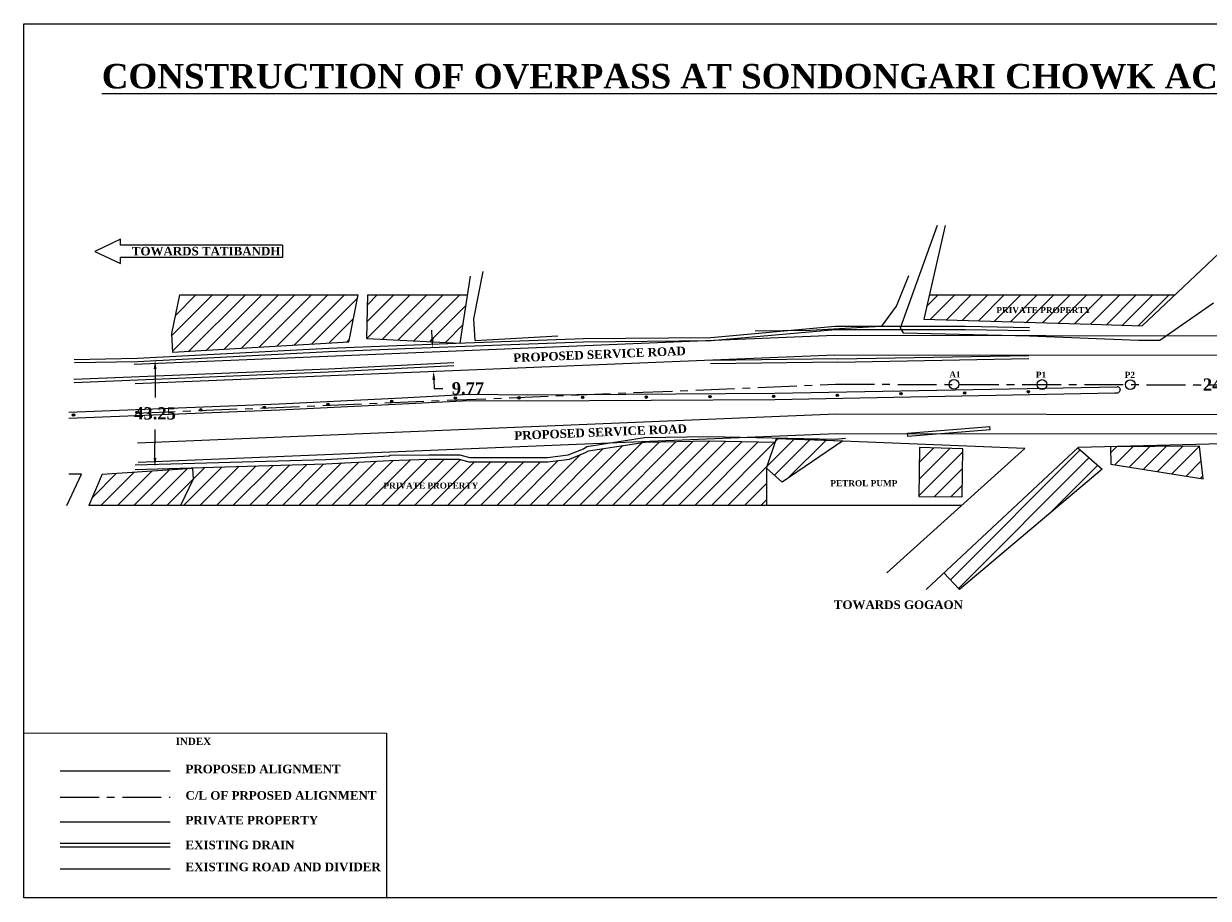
# Model space of a CAD drawing. Header units: millimetres. Extents: x 21084 to 22966, y 6777 to 7490.
# Tile 1 of 2: x 21084 to 22051, y 6777 to 7490. Entities that reach past the tile are written whole.
import ezdxf

# ---------------------------------------------------------------- set-up
doc = ezdxf.new("R2010")
doc.units = ezdxf.units.MM
doc.linetypes.add('CENTERX2', pattern=[101.6, 63.5, -12.7, 12.7, -12.7])
doc.styles.get("Standard").update_dxf_attribs({"font": 'timesbd.ttf'})
doc.dimstyles.get("Standard").update_dxf_attribs({"dimtxt": 10, "dimasz": 10, "dimexe": 0.18, "dimexo": 0.0625, "dimgap": 0.09, "dimtad": 0, "dimtih": 1, "dimtoh": 1, "dimdec": 4, "dimzin": 0, "dimdsep": 46, "dimtxsty": 'Standard', "dimcen": 0.09, "dimadec": 0, "dimazin": 0, "dimtfac": 1, "dimtdec": 4, "dimtofl": 0, "dimtmove": 0, "dimatfit": 3, "dimfxl": 1, "dimtolj": 1, "dimtzin": 0, "dimarcsym": 0})

# ---------------------------------------------------------------- blocks, each defined once
blk = doc.blocks.new('*D2')
at = {"color": 0, "lineweight": -2, "transparency": 16777216}
for p, q in [((22063.7, 7219.94), (22063.59, 7219.94)), ((22063.76, 7212.94), (22063.74, 7202.44)), ((22063.71, 7178.74), (22063.72, 7189.24)), ((22063.64, 7171.74), (22063.52, 7171.74))]:
    blk.add_line(p, q, dxfattribs=at)
at = {"color": 0, "transparency": 16777216}
for points in [[(22062.59, 7212.94), (22064.92, 7212.94), (22063.77, 7219.94)], [(22062.54, 7178.74), (22064.88, 7178.74), (22063.7, 7171.74)]]:
    blk.add_solid(points, dxfattribs=at)
at = {"layer": 'Defpoints', "color": 0, "transparency": 16777216}
for p in [(22063.77, 7219.94), (22063.7, 7171.74), (22063.7, 7171.74)]:
    blk.add_point(p, dxfattribs=at)
at = {"color": 0, "transparency": 16777216, "insert": (22063.73, 7195.84), "char_height": 10, "attachment_point": 5}
blk.add_mtext('\\A1;24.10', dxfattribs=at)
blk = doc.blocks.new('*D5')
at = {"color": 0, "lineweight": -2, "transparency": 16777216}
for p, q in [((21191.22, 7215.67), (21191.05, 7215.67)), ((21191.22, 7208.67), (21191.18, 7185.52)), ((21191.11, 7136.17), (21191.14, 7159.31)), ((21191.09, 7129.17), (21190.91, 7129.17))]:
    blk.add_line(p, q, dxfattribs=at)
at = {"color": 0, "transparency": 16777216}
for points in [[(21190.05, 7208.67), (21192.39, 7208.67), (21191.23, 7215.67)], [(21189.94, 7136.17), (21192.27, 7136.16), (21191.09, 7129.17)]]:
    blk.add_solid(points, dxfattribs=at)
at = {"layer": 'Defpoints', "color": 0, "transparency": 16777216}
for p in [(21191.28, 7215.67), (21191.09, 7129.17), (21191.15, 7129.17)]:
    blk.add_point(p, dxfattribs=at)
at = {"color": 0, "transparency": 16777216, "insert": (21191.16, 7172.42), "char_height": 10, "attachment_point": 5}
blk.add_mtext('\\A1;43.25', dxfattribs=at)
blk = doc.blocks.new('*D6')
at = {"color": 0, "lineweight": -2, "transparency": 16777216}
for p, q in [((21417.45, 7233.34), (21417.16, 7240.33)), ((21417.67, 7226.34), (21417.55, 7226.34)), ((21418.6, 7206.82), (21418.72, 7206.83)), ((21418.83, 7199.83), (21419.12, 7192.83)), ((21419.12, 7192.83), (21426.12, 7192.83))]:
    blk.add_line(p, q, dxfattribs=at)
at = {"color": 0, "transparency": 16777216}
for points in [[(21418.61, 7233.39), (21416.28, 7233.29), (21417.73, 7226.35)], [(21420, 7199.88), (21417.66, 7199.78), (21418.54, 7206.82)]]:
    blk.add_solid(points, dxfattribs=at)
at = {"layer": 'Defpoints', "color": 0, "transparency": 16777216}
for p in [(21417.73, 7226.35), (21418.54, 7206.82), (21418.54, 7206.82)]:
    blk.add_point(p, dxfattribs=at)
at = {"color": 0, "transparency": 16777216, "insert": (21446.66, 7192.83), "char_height": 10, "attachment_point": 5}
blk.add_mtext('\\A1;9.77', dxfattribs=at)

msp = doc.modelspace()

# ---------------------------------------------------------------- hatches: boundary and pattern name
h = msp.add_hatch()
h.set_pattern_fill('ANSI31', color=8, scale=3)
h.paths.add_polyline_path([(21446.454, 7269.176), (21365.022, 7269.176), (21364.167, 7233.732), (21434.548, 7230.103), (21440.345, 7229.804)])
h.paths.add_polyline_path([(21356.976, 7269.176), (21211.497, 7269.176), (21204.844, 7237.679), (21205.769, 7222.122), (21349.295, 7230.657)])
h = msp.add_hatch()
h.set_pattern_fill('ANSI31', color=8, scale=3)
h.paths.add_polyline_path([(22023.866, 7269.176), (21823.341, 7269.176), (21818.778, 7249.491), (21955.665, 7245.27), (21997.109, 7243.992)])
h.paths.add_polyline_path([(21876.826, 7252.894), (21955.229, 7252.894), (21955.229, 7260.578), (21876.826, 7260.578)], flags=24)
h = msp.add_hatch(color=2)
h.dxf.hatch_style = 1
h.paths.add_polyline_path([(21645.039, 7185.446, 1), (21643.53, 7186.758, 1)])
h = msp.add_hatch(color=2)
h.dxf.hatch_style = 1
h.paths.add_polyline_path([(21697.038, 7185.772, 1), (21695.529, 7187.084, 1)])
h = msp.add_hatch(color=2)
h.dxf.hatch_style = 1
h.paths.add_polyline_path([(21749.031, 7186.613, 1), (21747.522, 7187.925, 1)])
h = msp.add_hatch(color=2)
h.dxf.hatch_style = 1
h.paths.add_polyline_path([(21801.016, 7187.968, 1), (21799.506, 7189.28, 1)])
h = msp.add_hatch(color=2)
h.dxf.hatch_style = 1
h.paths.add_polyline_path([(21853.014, 7188.523, 1), (21851.504, 7189.835, 1)])
h = msp.add_hatch(color=2)
h.dxf.hatch_style = 1
h.paths.add_polyline_path([(21905.005, 7189.467, 1), (21903.496, 7190.779, 1)])
h = msp.add_hatch(color=2)
h.dxf.hatch_style = 1
h.paths.add_polyline_path([(21281.227, 7176.734, 1), (21279.718, 7178.046, 1)])
h = msp.add_hatch(color=2)
h.dxf.hatch_style = 1
h.paths.add_polyline_path([(21333.164, 7179.306, 1), (21331.654, 7180.618, 1)])
h = msp.add_hatch(color=2)
h.dxf.hatch_style = 1
h.paths.add_polyline_path([(21385.106, 7181.754, 1), (21383.597, 7183.066, 1)])
h = msp.add_hatch(color=2)
h.dxf.hatch_style = 1
h.paths.add_polyline_path([(21437.042, 7184.326, 1), (21435.533, 7185.638, 1)])
h = msp.add_hatch(color=2)
h.dxf.hatch_style = 1
h.paths.add_polyline_path([(21489.042, 7184.551, 1), (21487.532, 7185.863, 1)])
h = msp.add_hatch(color=2)
h.dxf.hatch_style = 1
h.paths.add_polyline_path([(21541.041, 7184.895, 1), (21539.531, 7186.207, 1)])
h = msp.add_hatch(color=2)
h.dxf.hatch_style = 1
h.paths.add_polyline_path([(21593.04, 7185.12, 1), (21591.531, 7186.432, 1)])
h = msp.add_hatch(color=2)
h.dxf.hatch_style = 1
h.paths.add_polyline_path([(21125.348, 7170.61, 1), (21123.838, 7171.922, 1)])
h = msp.add_hatch(color=2)
h.dxf.hatch_style = 1
h.paths.add_polyline_path([(21177.308, 7172.651, 1), (21175.798, 7173.963, 1)])
h = msp.add_hatch(color=2)
h.dxf.hatch_style = 1
h.paths.add_polyline_path([(21229.267, 7174.693, 1), (21227.758, 7176.005, 1)])
h = msp.add_hatch()
h.set_pattern_fill('ANSI31', color=8, scale=3)
h.paths.add_polyline_path([(22146.791, 7143.824), (22142.493, 7145.786), (22123.594, 7146.749), (22109.316, 7115.476), (22131.908, 7106.025)])
h.paths.add_polyline_path([(22137.062, 7148.266), (22124.577, 7148.902), (22123.594, 7146.749), (22142.493, 7145.786)])
h.paths.add_polyline_path([(22126.49, 7153.093), (22124.577, 7148.902), (22137.062, 7148.266)])
h.paths.add_polyline_path([(22533.445, 7128.843), (22533.97, 7146.904), (22448.226, 7146.601), (22332.814, 7144.511), (22332.33, 7141.775), (22334.12, 7125.263), (22332.424, 7106.411), (22330.391, 7097.404), (22515.631, 7097.404), (22517.026, 7098.95), (22531.482, 7118.997)])
h.paths.add_polyline_path([(22581.811, 7139.792), (22581.999, 7146.243), (22581.931, 7146.245), (22545.558, 7146.938), (22545.107, 7126.425), (22573.554, 7126.159)])
h.paths.add_polyline_path([(22708.738, 7149.213), (22661.578, 7147.082), (22609.416, 7145.427), (22581.999, 7146.243), (22581.811, 7139.792), (22573.554, 7126.159), (22556.986, 7097.404), (22706.963, 7097.404), (22709.429, 7105.949), (22698.598, 7113.44)])
h.paths.add_polyline_path([(22773.742, 7145.805), (22774.05, 7147.931), (22765.465, 7147.875), (22743.885, 7148.523), (22708.738, 7149.213), (22698.598, 7113.44), (22709.429, 7105.949), (22706.963, 7097.404), (22883.462, 7097.404), (22900.847, 7141.671), (22830.928, 7144.825), (22818.961, 7113.231)])
h.paths.add_polyline_path([(22830.928, 7144.825), (22832.139, 7148.023), (22774.05, 7147.931), (22773.742, 7145.805), (22818.961, 7113.231)], flags=17)
h.paths.add_polyline_path([(21222.308, 7118.709), (21221.665, 7127.925), (21147.977, 7122.782), (21137.162, 7097.404), (21211.825, 7097.404)])
h.paths.add_polyline_path([(21850.756, 7143.569), (21815.382, 7144.596), (21814.893, 7104.784), (21850.274, 7104.349)])
h.paths.add_polyline_path([(21752.495, 7149.915), (21698.734, 7152.072), (21690.373, 7127.675), (21703.234, 7116.497)])
h.paths.add_polyline_path([(22396.632, 7131.903), (22475.035, 7131.903), (22475.035, 7139.587), (22396.632, 7139.587)], flags=24)
h.paths.add_polyline_path([(22603.027, 7130.912), (22681.43, 7130.912), (22681.43, 7138.597), (22603.027, 7138.597)], flags=24)
h = msp.add_hatch()
h.set_pattern_fill('ANSI31', color=8, scale=3)
h.paths.add_polyline_path([(21690.373, 7127.675), (21697.654, 7148.92), (21642.977, 7150.025), (21591.268, 7149.104), (21545.016, 7141.926), (21542.738, 7140.478), (21529.45, 7135.078), (21511.913, 7133.024), (21447.477, 7132.902), (21439.577, 7135.166), (21414.771, 7135.061), (21382.602, 7134.133), (21330.751, 7131.365), (21221.646, 7128.193), (21222.308, 7118.709), (21211.825, 7097.404), (21690.373, 7097.404)])
h = msp.add_hatch()
h.set_pattern_fill('ANSI31', color=8, scale=3)
h.paths.add_polyline_path([(22044.055, 7145.732), (21971.449, 7145.284), (21971.536, 7131.153), (22047.086, 7119.042)])
h.paths.add_polyline_path([(21964.529, 7127.047), (21944.618, 7144.351), (21835.33, 7042.283), (21847.974, 7028.745)])

# ---------------------------------------------------------------- linework, layer by layer
for p, q in [((21829.762, 7325.682), (21799.68, 7242.121)), ((21295.333, 7309.707), (21162.861, 7309.707)), ((22011.717, 7232.361), (22055.305, 7262.733)), ((21799.68, 7242.121), (21802.164, 7238.341)), ((21802.164, 7238.341), (21905.091, 7235.891)), ((21905.091, 7235.891), (21994.28, 7232.207)), ((21994.28, 7232.207), (22011.717, 7232.361)), ((21974.764, 7189.196), (21976.807, 7189.234)), ((21805.569, 7156.315), (21872.885, 7161.803)), ((21873.096, 7159.212), (21805.78, 7153.724)), ((21945.312, 7144.999), (22089.383, 7148.492)), ((21945.312, 7144.999), (21820.835, 7028.745)), ((21113.736, 6800.975), (21203.394, 6800.975))]:
    msp.add_line(p, q)
at = {"color": 8}
for p, q in [((21440.345, 7229.804), (21448.808, 7284.348)), ((21451.497, 7249.605), (21459.038, 7288.237)), ((21796.601, 7259.991), (21806.528, 7284.974)), ((21204.844, 7237.679), (21211.497, 7269.176)), ((21211.497, 7269.176), (21356.976, 7269.176)), ((21349.295, 7230.657), (21356.976, 7269.176)), ((21364.167, 7233.732), (21365.022, 7269.176)), ((21365.022, 7269.176), (21446.454, 7269.176)), ((21823.341, 7269.176), (22023.866, 7269.176)), ((21784.693, 7243.628), (21796.601, 7259.991)), ((21452.502, 7231.843), (21451.497, 7249.605)), ((21205.769, 7222.122), (21204.844, 7237.679)), ((21452.502, 7231.843), (21520.171, 7235.674)), ((21681.186, 7239.961), (21726.501, 7240.423)), ((21726.501, 7240.423), (21773.81, 7243.028)), ((21773.81, 7243.028), (21784.693, 7243.628)), ((21349.295, 7230.657), (21205.769, 7222.122)), ((21364.167, 7233.732), (21434.548, 7230.103)), ((21434.548, 7230.103), (21440.345, 7229.804)), ((21690.373, 7127.675), (21690.373, 7097.404)), ((21211.825, 7097.404), (21137.162, 7097.404)), ((21690.373, 7097.404), (21211.825, 7097.404)), ((21849.763, 7097.404), (21690.373, 7097.404)), ((21847.974, 7028.745), (21835.33, 7042.283)), ((21113.736, 6839.142), (21203.394, 6839.142))]:
    msp.add_line(p, q, dxfattribs=at)
at = {"color": 5}
for p, q in [((21748.741, 7216.899), (21644.746, 7215.598)), ((21748.724, 7216.899), (21904.7, 7219.856)), ((21748.773, 7214.299), (21904.749, 7217.256)), ((21748.773, 7214.299), (21644.779, 7212.998)), ((21746.842, 7151.527), (21754.909, 7152.185)), ((21113.736, 6821.885), (21203.394, 6821.885)), ((21113.736, 6818.885), (21203.394, 6818.885))]:
    msp.add_line(p, q, dxfattribs=at)
at = {"color": 4}
for p, q in [((21979.23, 7191.941), (21979.233, 7191.601)), ((21873.096, 7159.212), (21872.885, 7161.803)), ((21805.78, 7153.724), (21805.569, 7156.315))]:
    msp.add_line(p, q, dxfattribs=at)
at = {"color": 1}
msp.add_line((21113.736, 6880.88), (21203.394, 6880.88), dxfattribs=at)
at = {"color": 1, "linetype": 'CENTERX2', "ltscale": 0.5}
msp.add_line((21113.736, 6859.339), (21203.394, 6859.339), dxfattribs=at)
for points in [[(21083.91, 7490.486), (22966.181, 7490.486), (22966.181, 6777.219), (21083.91, 6777.219)], [(21083.91, 6911.84), (21380.284, 6911.422), (21380.284, 6776.801), (21083.91, 6777.219)]]:
    msp.add_lwpolyline(points, close=True)
at = {"color": 8}
for points in [[(21836.441, 7325.682), (21818.778, 7249.491), (21955.665, 7245.27), (21997.109, 7243.992), (22083.898, 7325.682)], [(21698.734, 7152.072), (21752.858, 7150.161), (21703.234, 7116.497), (21690.373, 7127.675), (21698.734, 7152.072)], [(21901.474, 7143.936), (21698.734, 7152.072)], [(21815.382, 7144.596), (21814.893, 7104.784), (21850.274, 7104.349), (21850.756, 7143.569), (21815.382, 7144.596)], [(21944.618, 7144.351), (21964.529, 7127.047), (21847.974, 7028.745)], [(22044.055, 7145.732), (21971.449, 7145.284), (21971.536, 7131.153), (22047.086, 7119.042), (22044.055, 7145.732)], [(21119.196, 7097.404), (21131.241, 7122.961), (21120.688, 7122.804)], [(21147.977, 7122.782), (21137.162, 7097.404)], [(21147.977, 7122.782), (21221.665, 7127.925), (21222.308, 7118.709), (21211.825, 7097.404)]]:
    msp.add_lwpolyline(points, dxfattribs=at)
for points in [[(21162.861, 7309.707), (21162.861, 7314.707), (21142.094, 7304.707), (21162.861, 7294.707), (21162.861, 7299.707)], [(21295.333, 7309.707), (21295.333, 7299.707), (21162.861, 7299.707)], [(21120.688, 7173.615), (21292.632, 7180.369), (21392.623, 7185.322), (21447.685, 7188.05), (21495.406, 7187.667), (21697.158, 7188.933), (21976.725, 7194.233)], [(21120.688, 7168.611), (21292.853, 7175.374), (21392.87, 7180.329), (21447.789, 7183.049), (21495.402, 7182.668), (21697.221, 7183.934), (21974.764, 7189.196)], [(21901.474, 7143.936), (21788.565, 7042.335)]]:
    msp.add_lwpolyline(points)
at = {"color": 5}
for points in [[(21125.254, 7216.559), (21176.768, 7217.51), (21333.084, 7225.726), (21436.962, 7229.679), (21541.06, 7233.542), (21644.997, 7234.469), (21746.535, 7243.603), (21852.815, 7243.672), (21905.144, 7242.651)], [(21125.302, 7213.96), (21176.861, 7214.911), (21333.202, 7223.128), (21437.061, 7227.081), (21541.12, 7230.942), (21645.125, 7231.87), (21746.653, 7241.003), (21852.79, 7241.072), (21905.093, 7240.052)], [(21124.973, 7200.364), (21332.775, 7208.935), (21435.003, 7214.054)], [(21125.08, 7197.766), (21332.893, 7206.337), (21435.133, 7211.457)], [(21543.721, 7145.368), (21590.958, 7152.7), (21642.981, 7153.625), (21746.842, 7151.527)], [(21545.016, 7141.926), (21591.268, 7149.104), (21642.977, 7150.025), (21697.654, 7148.92)], [(21382.41, 7137.728), (21383.278, 7138.529), (21414.756, 7138.661), (21440.075, 7138.768), (21447.979, 7136.503), (21511.7, 7136.624), (21528.547, 7138.596), (21541.081, 7143.691), (21543.721, 7145.368)], [(21382.602, 7134.133), (21414.771, 7135.061), (21439.577, 7135.166), (21447.477, 7132.902), (21511.913, 7133.024), (21529.45, 7135.078), (21542.738, 7140.478), (21545.016, 7141.926)], [(21174.832, 7130.434), (21330.603, 7134.962), (21382.41, 7137.728)], [(21174.937, 7126.836), (21330.751, 7131.365), (21382.602, 7134.133)]]:
    msp.add_lwpolyline(points, dxfattribs=at)
at = {"color": 1}
for points in [[(21174.191, 7212.738), (21746.012, 7236.366), (22091.319, 7235.904), (22871.282, 7233.455)], [(21174.851, 7196.752), (21746.332, 7220.366), (22091.283, 7219.904), (22871.232, 7217.455)], [(21176.841, 7148.593), (21747.295, 7172.164), (22091.175, 7171.704), (22871.081, 7169.255)], [(21177.502, 7132.607), (21747.615, 7156.164), (22091.139, 7155.704), (22871.03, 7153.255)]]:
    msp.add_lwpolyline(points, dxfattribs=at)
at = {"color": 1, "linetype": 'CENTERX2', "ltscale": 0.5}
msp.add_lwpolyline([(21175.846, 7172.673), (21746.813, 7196.265), (22091.229, 7195.804), (22871.156, 7193.355)], dxfattribs=at)
at = {"color": 4}
msp.add_lwpolyline([(21538.642, 7144.58), (21538.642, 7144.58)], close=True, dxfattribs=at)
msp.add_lwpolyline([(21876.16, 7099.073, 0, 0, 0), (21819.024, 7047.909, 7, 0, 0), (21804.522, 7034.923, 0, 0, 0)], format="xyseb")
at = {"color": 1}
for centre in [(21843.477, 7196.136), (21843.477, 7196.136), (21915.477, 7196.039), (21915.477, 7196.039), (21987.477, 7195.943), (21987.477, 7195.943)]:
    msp.add_circle(centre, 4, dxfattribs=at)
for centre in [(21644.285, 7186.102), (21644.285, 7186.102), (21696.283, 7186.428), (21696.283, 7186.428), (21748.277, 7187.269), (21748.277, 7187.269), (21800.261, 7188.624), (21800.261, 7188.624), (21852.259, 7189.179), (21852.259, 7189.179), (21904.25, 7190.123), (21904.25, 7190.123), (21280.473, 7177.39), (21280.473, 7177.39), (21332.409, 7179.962), (21332.409, 7179.962), (21384.351, 7182.41), (21384.351, 7182.41), (21436.288, 7184.982), (21436.288, 7184.982), (21488.287, 7185.207), (21488.287, 7185.207), (21540.286, 7185.551), (21540.286, 7185.551), (21592.286, 7185.776), (21592.286, 7185.776), (21124.593, 7171.266), (21124.593, 7171.266), (21176.553, 7173.307), (21176.553, 7173.307), (21228.513, 7175.349), (21228.513, 7175.349)]:
    msp.add_circle(centre, 1)
msp.add_arc((21976.738, 7191.733), 2.5, 270.605513, 91.864972)

# ---------------------------------------------------------------- texts
for s, height, p in [('TOWARDS TATIBANDH', 7, (21172.206, 7301.408)), ('PRIVATE PROPERTY', 5, (21878.107, 7254.287)), ('A1', 5, (21839.737, 7201.79)), ('P1', 5, (21910.39, 7201.533)), ('P2', 5, (21982.919, 7201.436)), ('PRIVATE PROPERTY', 5, (21377.678, 7111.053)), ('PETROL PUMP', 5, (21742.544, 7113.024)), ('TOWARDS GOGAON', 7, (21745.399, 7012.863)), ('INDEX', 5.95, (21207.979, 6901.897)), ('PROPOSED ALIGNMENT', 7, (21216.024, 6878.805)), ('C/L OF PRPOSED ALIGNMENT', 7, (21216.024, 6857.263)), ('PRIVATE PROPERTY', 7, (21216.024, 6837.066)), ('EXISTING DRAIN', 7, (21216.024, 6816.81)), ('EXISTING ROAD AND DIVIDER', 7, (21216.024, 6798.899))]:
    msp.add_text(s, height=height).set_placement(p)
for p in [(21483.775, 7214.299), (21484.682, 7150.846)]:
    msp.add_text('PROPOSED SERVICE ROAD ', height=7, rotation=2.366132).set_placement(p)
at = {"insert": (21147.673, 7457.667), "char_height": 20, "attachment_point": 1}
msp.add_mtext_dynamic_manual_height_columns('{\\LCONSTRUCTION OF OVERPASS AT SONDONGARI CHOWK ACROSS GOGAON-URLA ROAD ON RING ROAD NO. 02, RAIPUR.}', width=1906.37312, gutter_width=25, heights=[0], dxfattribs=at)

# ---------------------------------------------------------------- dimensions: what is measured, and where the dimension line sits
for p1, p2, distance, override, picture, middle in [((21417.734, 7226.345), (21418.541, 7206.821), 0, {"dimasz": 7, "dimgap": 8, "dimdec": 2, "dimlfac": 0.5}, '*D6', (21446.662, 7192.833)), ((22063.766, 7219.941), (22063.701, 7171.741), 0, {"dimasz": 7, "dimgap": 1.5, "dimdec": 2, "dimlfac": 0.5}, '*D2', (22063.734, 7195.841)), ((21191.285, 7215.669), (21191.148, 7129.166), -0.053, {"dimasz": 7, "dimgap": 8, "dimdec": 2, "dimlfac": 0.5}, '*D5', (21191.163, 7172.418))]:
    dim = msp.add_aligned_dim(p1=p1, p2=p2, distance=distance, dimstyle='Standard', override=override)
    dim.commit()
    dim.dimension.update_dxf_attribs({"geometry": picture, "text_midpoint": middle})

doc.saveas('drawing.dxf')
